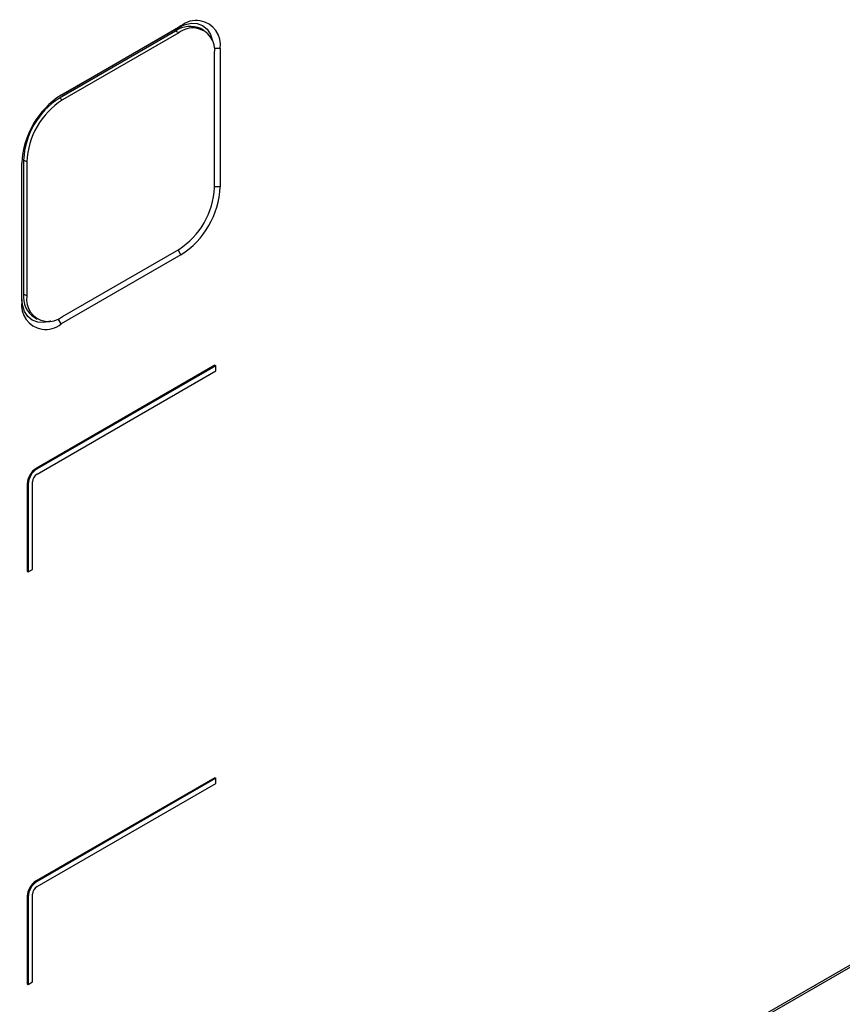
# Model space of a CAD drawing. Header units: inches. Extents: x -257 to -77, y 218 to 441.
# Tile 3 of 16: x -168 to -122, y 260 to 315. Entities that reach past the tile are written whole.
import ezdxf

# ---------------------------------------------------------------- set-up
doc = ezdxf.new("R2010")
doc.units = ezdxf.units.IN
doc.header["$MEASUREMENT"] = 0

# ---------------------------------------------------------------- blocks, each defined once
blk = doc.blocks.new('block 2')
at = {"color": 7, "lineweight": 25}
blk.add_lwpolyline([(-166.949, 298.275), (-166.776, 298.175)], dxfattribs=at)
blk = doc.blocks.new('block 3')
at = {"color": 7, "lineweight": 25}
blk.add_lwpolyline([(-157.542, 314.17), (-157.715, 314.27)], dxfattribs=at)
blk = doc.blocks.new('block 48')
at = {"color": 7, "lineweight": 25}
blk.add_lwpolyline([(-155.127, 242.988), (-120.888, 262.753)], dxfattribs=at)
blk = doc.blocks.new('block 148')
at = {"color": 7, "lineweight": 25}
blk.add_open_spline([(-156.64, 313.16), (-156.521, 313.893), (-157.019, 314.584), (-157.752, 314.703), (-158.132, 314.765), (-158.52, 314.661), (-158.818, 314.418)], degree=3, knots=[0, 0, 0, 0, 1, 1, 1, 2, 2, 2, 2], dxfattribs=at)
blk = doc.blocks.new('block 149')
at = {"color": 7, "lineweight": 25}
blk.add_lwpolyline([(-165.451, 310.589), (-158.818, 314.418)], dxfattribs=at)
blk = doc.blocks.new('block 150')
at = {"color": 7, "lineweight": 25}
blk.add_open_spline([(-165.451, 310.589), (-166.746, 309.76), (-167.558, 308.353), (-167.628, 306.816)], degree=3, dxfattribs=at)
blk = doc.blocks.new('block 151')
at = {"color": 7, "lineweight": 25}
blk.add_lwpolyline([(-167.628, 299.157), (-167.628, 306.816)], dxfattribs=at)
blk = doc.blocks.new('block 152')
at = {"color": 7, "lineweight": 25}
blk.add_open_spline([(-167.628, 299.157), (-167.747, 298.424), (-167.249, 297.733), (-166.516, 297.614), (-166.136, 297.553), (-165.749, 297.656), (-165.451, 297.899)], degree=3, knots=[0, 0, 0, 0, 1, 1, 1, 2, 2, 2, 2], dxfattribs=at)
blk = doc.blocks.new('block 153')
at = {"color": 7, "lineweight": 25}
blk.add_lwpolyline([(-158.818, 301.729), (-165.451, 297.899)], dxfattribs=at)
blk = doc.blocks.new('block 154')
at = {"color": 7, "lineweight": 25}
blk.add_open_spline([(-158.818, 301.729), (-157.522, 302.557), (-156.71, 303.964), (-156.64, 305.501)], degree=3, dxfattribs=at)
blk = doc.blocks.new('block 155')
at = {"color": 7, "lineweight": 25}
blk.add_lwpolyline([(-156.64, 313.16), (-156.64, 305.501)], dxfattribs=at)
blk = doc.blocks.new('block 156')
at = {"color": 7, "lineweight": 25}
blk.add_lwpolyline([(-167.331, 266.177), (-167.331, 261.319)], dxfattribs=at)
blk = doc.blocks.new('block 157')
at = {"color": 7, "lineweight": 25}
blk.add_lwpolyline([(-156.937, 272.749), (-166.837, 267.034)], dxfattribs=at)
blk = doc.blocks.new('block 158')
at = {"color": 7, "lineweight": 25}
blk.add_open_spline([(-166.837, 267.034), (-167.131, 266.846), (-167.316, 266.526), (-167.331, 266.177)], degree=3, dxfattribs=at)
blk = doc.blocks.new('block 159')
at = {"color": 7, "lineweight": 25}
blk.add_lwpolyline([(-156.937, 295.612), (-166.837, 289.898)], dxfattribs=at)
blk = doc.blocks.new('block 160')
at = {"color": 7, "lineweight": 25}
blk.add_open_spline([(-166.837, 289.898), (-167.131, 289.709), (-167.316, 289.389), (-167.331, 289.04)], degree=3, dxfattribs=at)
blk = doc.blocks.new('block 161')
at = {"color": 7, "lineweight": 25}
blk.add_lwpolyline([(-167.331, 289.04), (-167.331, 284.182)], dxfattribs=at)
blk = doc.blocks.new('block 166')
at = {"color": 7, "lineweight": 25}
blk.add_lwpolyline([(-155.054, 243.148), (-120.816, 262.914)], dxfattribs=at)
blk = doc.blocks.new('block 217')
at = {"color": 7, "lineweight": 25}
blk.add_lwpolyline([(-159.016, 314.303), (-158.63, 314.482), (-158.258, 314.567), (-157.916, 314.553), (-157.616, 314.442), (-157.37, 314.237), (-157.187, 313.948), (-157.074, 313.584), (-157.073, 313.581)], dxfattribs=at)
blk = doc.blocks.new('block 218')
at = {"color": 7, "lineweight": 25}
blk.add_lwpolyline([(-166.032, 298.064), (-166.035, 298.063), (-166.406, 297.979), (-166.748, 297.993), (-167.049, 298.104), (-167.295, 298.308), (-167.478, 298.598), (-167.59, 298.962), (-167.628, 299.386)], dxfattribs=at)
blk = doc.blocks.new('block 219')
at = {"color": 7, "lineweight": 25}
blk.add_lwpolyline([(-165.462, 310.582), (-159.016, 314.303)], dxfattribs=at)
blk = doc.blocks.new('block 220')
at = {"color": 7, "lineweight": 25}
blk.add_open_spline([(-167.529, 299.557), (-167.593, 299.055), (-167.369, 298.559), (-166.949, 298.275)], degree=3, dxfattribs=at)
blk = doc.blocks.new('block 221')
at = {"color": 7, "lineweight": 25}
blk.add_open_spline([(-157.715, 314.27), (-158.173, 314.477), (-158.706, 314.424), (-159.115, 314.132)], degree=3, dxfattribs=at)
blk = doc.blocks.new('block 222')
at = {"color": 7, "lineweight": 25}
blk.add_lwpolyline([(-159.115, 314.132), (-165.55, 310.417)], dxfattribs=at)
blk = doc.blocks.new('block 223')
at = {"color": 7, "lineweight": 25}
blk.add_open_spline([(-165.55, 310.417), (-166.727, 309.664), (-167.466, 308.385), (-167.529, 306.988)], degree=3, dxfattribs=at)
blk = doc.blocks.new('block 224')
at = {"color": 7, "lineweight": 25}
blk.add_lwpolyline([(-167.529, 306.988), (-167.529, 299.557)], dxfattribs=at)
blk = doc.blocks.new('block 225')
at = {"color": 7, "lineweight": 25}
blk.add_open_spline([(-165.376, 310.317), (-166.554, 309.564), (-167.293, 308.285), (-167.356, 306.888)], degree=3, dxfattribs=at)
blk = doc.blocks.new('block 226')
at = {"color": 7, "lineweight": 25}
blk.add_lwpolyline([(-167.356, 306.888), (-167.529, 306.988)], dxfattribs=at)
blk = doc.blocks.new('block 227')
at = {"color": 7, "lineweight": 25}
blk.add_lwpolyline([(-165.376, 310.317), (-165.55, 310.417)], dxfattribs=at)
blk = doc.blocks.new('block 228')
at = {"color": 7, "lineweight": 25}
blk.add_lwpolyline([(-158.942, 314.032), (-165.376, 310.317)], dxfattribs=at)
blk = doc.blocks.new('block 229')
at = {"color": 7, "lineweight": 25}
blk.add_open_spline([(-156.962, 312.888), (-156.854, 313.555), (-157.306, 314.183), (-157.973, 314.291), (-158.318, 314.347), (-158.671, 314.253), (-158.942, 314.032)], degree=3, knots=[0, 0, 0, 0, 1, 1, 1, 2, 2, 2, 2], dxfattribs=at)
blk = doc.blocks.new('block 230')
at = {"color": 7, "lineweight": 25}
blk.add_lwpolyline([(-156.962, 305.458), (-156.962, 312.888)], dxfattribs=at)
blk = doc.blocks.new('block 231')
at = {"color": 7, "lineweight": 25}
blk.add_open_spline([(-158.942, 302.029), (-157.764, 302.782), (-157.025, 304.061), (-156.962, 305.458)], degree=3, dxfattribs=at)
blk = doc.blocks.new('block 232')
at = {"color": 7, "lineweight": 25}
blk.add_lwpolyline([(-165.376, 298.314), (-158.942, 302.029)], dxfattribs=at)
blk = doc.blocks.new('block 233')
at = {"color": 7, "lineweight": 25}
blk.add_open_spline([(-167.356, 299.457), (-167.464, 298.791), (-167.012, 298.163), (-166.345, 298.055), (-166, 297.999), (-165.647, 298.093), (-165.376, 298.314)], degree=3, knots=[0, 0, 0, 0, 1, 1, 1, 2, 2, 2, 2], dxfattribs=at)
blk = doc.blocks.new('block 234')
at = {"color": 7, "lineweight": 25}
blk.add_lwpolyline([(-167.356, 306.888), (-167.356, 299.457)], dxfattribs=at)
blk = doc.blocks.new('block 235')
at = {"color": 7, "lineweight": 25}
blk.add_lwpolyline([(-158.818, 314.418), (-159.016, 314.303)], dxfattribs=at)
blk = doc.blocks.new('block 236')
at = {"color": 7, "lineweight": 25}
blk.add_lwpolyline([(-167.356, 299.457), (-167.529, 299.557)], dxfattribs=at)
blk = doc.blocks.new('block 237')
at = {"color": 7, "lineweight": 25}
blk.add_lwpolyline([(-158.942, 314.032), (-159.115, 314.132)], dxfattribs=at)
blk = doc.blocks.new('block 273')
at = {"color": 7, "lineweight": 25}
blk.add_lwpolyline([(-166.837, 289.898), (-166.787, 289.868)], dxfattribs=at)
blk = doc.blocks.new('block 274')
at = {"color": 7, "lineweight": 25}
blk.add_open_spline([(-166.787, 289.868), (-167.081, 289.68), (-167.266, 289.361), (-167.281, 289.012)], degree=3, dxfattribs=at)
blk = doc.blocks.new('block 275')
at = {"color": 7, "lineweight": 25}
blk.add_lwpolyline([(-167.331, 289.04), (-167.281, 289.012)], dxfattribs=at)
blk = doc.blocks.new('block 276')
at = {"color": 7, "lineweight": 25}
blk.add_lwpolyline([(-156.888, 295.583), (-166.787, 289.868)], dxfattribs=at)
blk = doc.blocks.new('block 277')
at = {"color": 7, "lineweight": 25}
blk.add_lwpolyline([(-156.888, 295.298), (-156.888, 295.583)], dxfattribs=at)
blk = doc.blocks.new('block 278')
at = {"color": 7, "lineweight": 25}
blk.add_lwpolyline([(-166.787, 289.584), (-156.888, 295.298)], dxfattribs=at)
blk = doc.blocks.new('block 279')
at = {"color": 7, "lineweight": 25}
blk.add_open_spline([(-166.787, 289.584), (-166.935, 289.489), (-167.027, 289.329), (-167.035, 289.154)], degree=3, dxfattribs=at)
blk = doc.blocks.new('block 280')
at = {"color": 7, "lineweight": 25}
blk.add_lwpolyline([(-167.035, 284.296), (-167.035, 289.154)], dxfattribs=at)
blk = doc.blocks.new('block 281')
at = {"color": 7, "lineweight": 25}
blk.add_lwpolyline([(-167.281, 284.154), (-167.035, 284.296)], dxfattribs=at)
blk = doc.blocks.new('block 282')
at = {"color": 7, "lineweight": 25}
blk.add_lwpolyline([(-167.281, 289.012), (-167.281, 284.154)], dxfattribs=at)
blk = doc.blocks.new('block 283')
at = {"color": 7, "lineweight": 25}
blk.add_lwpolyline([(-167.331, 284.182), (-167.281, 284.154)], dxfattribs=at)
blk = doc.blocks.new('block 284')
at = {"color": 7, "lineweight": 25}
blk.add_lwpolyline([(-156.937, 295.612), (-156.888, 295.583)], dxfattribs=at)
blk = doc.blocks.new('block 446')
at = {"color": 7, "lineweight": 25}
blk.add_lwpolyline([(-166.837, 267.034), (-166.787, 267.005)], dxfattribs=at)
blk = doc.blocks.new('block 447')
at = {"color": 7, "lineweight": 25}
blk.add_open_spline([(-166.787, 267.005), (-167.081, 266.817), (-167.266, 266.498), (-167.281, 266.149)], degree=3, dxfattribs=at)
blk = doc.blocks.new('block 448')
at = {"color": 7, "lineweight": 25}
blk.add_lwpolyline([(-167.331, 266.177), (-167.281, 266.149)], dxfattribs=at)
blk = doc.blocks.new('block 449')
at = {"color": 7, "lineweight": 25}
blk.add_lwpolyline([(-167.281, 266.149), (-167.281, 261.291)], dxfattribs=at)
blk = doc.blocks.new('block 450')
at = {"color": 7, "lineweight": 25}
blk.add_lwpolyline([(-156.888, 272.72), (-166.787, 267.005)], dxfattribs=at)
blk = doc.blocks.new('block 451')
at = {"color": 7, "lineweight": 25}
blk.add_lwpolyline([(-156.888, 272.435), (-156.888, 272.72)], dxfattribs=at)
blk = doc.blocks.new('block 452')
at = {"color": 7, "lineweight": 25}
blk.add_lwpolyline([(-166.787, 266.72), (-156.888, 272.435)], dxfattribs=at)
blk = doc.blocks.new('block 453')
at = {"color": 7, "lineweight": 25}
blk.add_open_spline([(-166.787, 266.72), (-166.935, 266.626), (-167.027, 266.466), (-167.035, 266.291)], degree=3, dxfattribs=at)
blk = doc.blocks.new('block 454')
at = {"color": 7, "lineweight": 25}
blk.add_lwpolyline([(-167.035, 261.433), (-167.035, 266.291)], dxfattribs=at)
blk = doc.blocks.new('block 455')
at = {"color": 7, "lineweight": 25}
blk.add_lwpolyline([(-167.281, 261.291), (-167.035, 261.433)], dxfattribs=at)
blk = doc.blocks.new('block 456')
at = {"color": 7, "lineweight": 25}
blk.add_lwpolyline([(-167.331, 261.319), (-167.281, 261.291)], dxfattribs=at)
blk = doc.blocks.new('block 457')
at = {"color": 7, "lineweight": 25}
blk.add_lwpolyline([(-156.937, 272.749), (-156.888, 272.72)], dxfattribs=at)
blk = doc.blocks.new('block 1293')
at = {"color": 253, "lineweight": 25}
blk.add_lwpolyline([(-165.451, 297.899), (-165.619, 298.191)], dxfattribs=at)
blk = doc.blocks.new('block 1294')
at = {"color": 253, "lineweight": 25}
blk.add_lwpolyline([(-156.64, 313.16), (-156.977, 313.16)], dxfattribs=at)
blk = doc.blocks.new('block 1295')
at = {"color": 253, "lineweight": 25}
blk.add_lwpolyline([(-158.818, 301.729), (-158.979, 302.007)], dxfattribs=at)
blk = doc.blocks.new('block 1296')
at = {"color": 253, "lineweight": 25}
blk.add_lwpolyline([(-156.64, 305.501), (-156.962, 305.501)], dxfattribs=at)

msp = doc.modelspace()

# ---------------------------------------------------------------- block references
for name in ['block 149', 'block 221', 'block 217', 'block 235', 'block 229', 'block 148', 'block 222', 'block 219', 'block 228', 'block 237', 'block 3', 'block 1294', 'block 230', 'block 155', 'block 150', 'block 223', 'block 225', 'block 227', 'block 151', 'block 224', 'block 226', 'block 234', 'block 231', 'block 154', 'block 1296', 'block 232', 'block 1295', 'block 153', 'block 152', 'block 218', 'block 220', 'block 236', 'block 233', 'block 2', 'block 1293', 'block 159', 'block 276', 'block 278', 'block 284', 'block 277', 'block 160', 'block 274', 'block 273', 'block 279', 'block 161', 'block 275', 'block 282', 'block 280', 'block 283', 'block 281', 'block 157', 'block 450', 'block 452', 'block 457', 'block 451', 'block 158', 'block 447', 'block 446', 'block 453', 'block 156', 'block 448', 'block 449', 'block 454', 'block 48', 'block 166', 'block 455', 'block 456']:
    msp.add_blockref(name, (0, 0))

doc.saveas('drawing.dxf')
